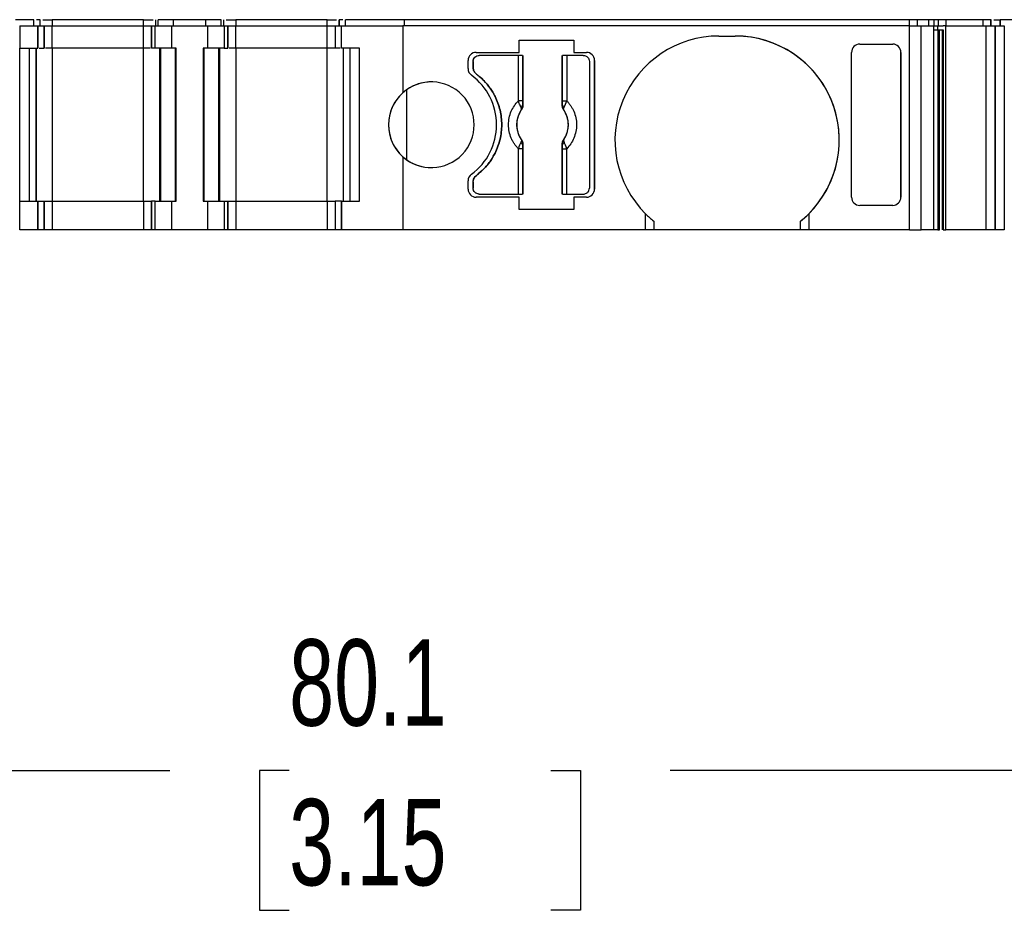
# Model space of a CAD drawing. Header units: millimetres. Extents: x 6 to 273, y 6 to 210.
# Tile 3 of 9: x 83 to 108, y 152 to 174. Entities that reach past the tile are written whole.
import ezdxf

# ---------------------------------------------------------------- set-up
doc = ezdxf.new("R2010")
doc.units = ezdxf.units.MM
doc.linetypes.add('SLD-Solid', pattern=[0])
doc.layers.add('DIMENSIONS', color=140, linetype='SLD-Solid', lineweight=25)
doc.styles.add('SLDTEXTSTYLE0', font='TXT', dxfattribs={"width": 0.7})
doc.dimstyles.new('SLDDIMSTYLE0', dxfattribs={"dimtxt": 2.158008, "dimasz": 3.302, "dimexe": 0, "dimexo": 0.0625, "dimgap": 0.539502, "dimtad": 0, "dimtih": 1, "dimtoh": 1, "dimrnd": 1e-09, "dimzin": 12, "dimdsep": 46, "dimtxsty": 'SLDTEXTSTYLE0', "dimsah": 1, "dimcen": 0.09, "dimadec": 0, "dimazin": 3, "dimtfac": 1, "dimtofl": 0, "dimtmove": 0, "dimatfit": 3, "dimfxl": 0, "dimfrac": 2, "dimtolj": 1, "dimtzin": 12, "dimarcsym": 0})

# ---------------------------------------------------------------- blocks, each defined once
blk = doc.blocks.new('_D_4')
at = {"layer": 'DIMENSIONS'}
for p, q in [((51.71, 167.837), (51.71, 152.683)), ((131.797, 167.837), (131.797, 152.683)), ((51.71, 155.858), (87.135, 155.858)), ((90.059, 155.858), (89.334, 155.858)), ((89.334, 155.858), (89.334, 152.429)), ((96.472, 155.858), (97.196, 155.858)), ((97.196, 155.858), (97.196, 152.429)), ((131.797, 155.858), (99.396, 155.858)), ((89.334, 152.429), (90.059, 152.429)), ((97.196, 152.429), (96.472, 152.429))]:
    blk.add_line(p, q, dxfattribs=at)
for points in [[(51.71, 155.858), (55.012, 155.35), (55.012, 156.366)], [(131.797, 155.858), (128.495, 156.366), (128.495, 155.35)]]:
    blk.add_solid(points, dxfattribs=at)
at = {"layer": 'DIMENSIONS', "char_height": 2.1167, "attachment_point": 1, "style": 'SLDTEXTSTYLE0'}
for s, insert in [('80.1', (90.059, 159.07)), ('3.15', (90.059, 155.157))]:
    blk.add_mtext(s, dxfattribs=dict(at, insert=insert))

msp = doc.modelspace()

# ---------------------------------------------------------------- linework, layer by layer
for p, q in [((83.798, 174.257), (83.354, 174.257)), ((83.798, 174.107), (83.798, 174.257)), ((83.798, 174.107), (83.798, 174.257)), ((83.954, 174.107), (83.954, 174.257)), ((83.954, 174.107), (83.954, 174.257)), ((84.254, 174.257), (84.254, 174.107)), ((86.487, 174.257), (84.254, 174.257)), ((86.487, 174.107), (86.487, 174.257)), ((86.787, 174.107), (86.787, 174.257)), ((86.787, 174.107), (86.787, 174.257)), ((86.846, 174.107), (86.846, 174.257)), ((87.228, 174.257), (86.846, 174.257)), ((87.228, 174.107), (87.228, 174.257)), ((88.013, 174.257), (87.228, 174.257)), ((88.013, 174.107), (88.013, 174.257)), ((88.396, 174.257), (88.013, 174.257)), ((88.396, 174.107), (88.396, 174.257)), ((88.454, 174.107), (88.454, 174.257)), ((88.454, 174.107), (88.454, 174.257)), ((88.754, 174.257), (88.754, 174.107)), ((90.987, 174.257), (88.754, 174.257)), ((90.987, 174.107), (90.987, 174.257)), ((91.287, 174.107), (91.287, 174.257)), ((91.287, 174.257), (91.287, 174.107)), ((91.443, 174.107), (91.443, 174.257)), ((92.888, 174.257), (91.443, 174.257)), ((91.443, 174.107), (91.443, 174.257)), ((92.888, 174.107), (92.888, 174.257)), ((105.263, 174.257), (92.888, 174.257)), ((105.263, 174.107), (105.263, 174.257)), ((105.456, 174.107), (105.456, 174.257)), ((105.739, 174.257), (105.456, 174.257)), ((105.739, 174.107), (105.739, 174.257)), ((105.859, 174.257), (105.859, 174.107)), ((105.974, 174.107), (105.974, 174.257)), ((106.119, 174.257), (105.974, 174.257)), ((106.161, 174.257), (106.119, 174.257)), ((106.161, 174.107), (106.161, 174.257)), ((107.068, 174.257), (106.161, 174.257)), ((107.068, 174.107), (107.068, 174.257)), ((107.257, 174.257), (107.068, 174.257)), ((107.257, 174.107), (107.257, 174.257)), ((107.264, 174.107), (107.264, 174.257)), ((107.264, 174.107), (107.264, 174.257)), ((107.328, 174.257), (107.488, 174.257)), ((107.488, 174.257), (107.488, 174.107)), ((107.488, 174.107), (107.488, 174.257)), ((107.932, 174.257), (107.488, 174.257)), ((83.454, 174.107), (83.454, 173.557)), ((83.454, 174.107), (83.898, 174.107)), ((83.898, 173.557), (83.898, 174.107)), ((83.898, 174.107), (83.898, 173.557)), ((83.898, 174.107), (83.898, 174.107)), ((83.898, 174.107), (84.054, 174.107)), ((83.954, 174.107), (83.954, 174.122)), ((84.054, 173.557), (84.054, 174.107)), ((84.054, 174.107), (84.054, 173.557)), ((84.054, 174.107), (84.054, 174.107)), ((84.054, 173.557), (84.054, 174.107)), ((84.054, 174.107), (84.054, 174.107)), ((84.054, 174.107), (84.254, 174.107)), ((84.254, 173.557), (84.254, 174.107)), ((84.254, 174.107), (86.487, 174.107)), ((86.487, 173.557), (86.487, 174.107)), ((86.487, 174.107), (86.687, 174.107)), ((86.687, 174.107), (86.687, 173.557)), ((86.687, 174.107), (86.775, 174.107)), ((86.687, 173.557), (86.687, 174.107)), ((86.687, 174.107), (86.687, 174.107)), ((86.775, 173.557), (86.775, 174.107)), ((86.775, 174.107), (87.187, 174.107)), ((87.187, 173.557), (87.187, 174.107)), ((87.187, 174.107), (88.054, 174.107)), ((88.054, 174.107), (88.054, 173.557)), ((88.054, 174.107), (88.466, 174.107)), ((88.466, 174.107), (88.466, 173.557)), ((88.466, 174.107), (88.554, 174.107)), ((88.554, 173.557), (88.554, 174.107)), ((88.554, 174.107), (88.554, 173.557)), ((88.554, 174.107), (88.554, 174.107)), ((88.554, 174.107), (88.754, 174.107)), ((88.754, 173.557), (88.754, 174.107)), ((88.754, 174.107), (90.987, 174.107)), ((90.987, 173.557), (90.987, 174.107)), ((90.987, 174.107), (91.187, 174.107)), ((91.187, 174.107), (91.187, 173.557)), ((91.187, 174.107), (91.343, 174.107)), ((91.343, 173.557), (91.343, 174.107)), ((91.343, 174.107), (92.844, 174.107)), ((91.343, 173.557), (91.343, 174.107)), ((91.343, 174.107), (91.343, 174.107)), ((92.844, 174.107), (92.844, 172.465)), ((105.263, 174.107), (92.844, 174.107)), ((105.263, 169.107), (105.263, 174.107)), ((105.263, 174.107), (105.553, 174.107)), ((105.553, 169.107), (105.553, 174.107)), ((105.553, 174.107), (105.854, 174.107)), ((105.854, 174.107), (105.854, 169.107)), ((105.854, 174.107), (105.948, 174.107)), ((105.948, 174.107), (105.948, 174.007)), ((105.948, 174.107), (106.093, 174.107)), ((105.948, 174.007), (106.093, 174.007)), ((105.957, 174.007), (105.957, 169.107)), ((106, 169.107), (106, 174.007)), ((106.07, 169.107), (106.07, 174.007)), ((106.151, 174.107), (106.093, 174.107)), ((106.093, 174.007), (106.093, 169.107)), ((106.151, 169.107), (106.151, 174.107)), ((106.151, 174.107), (107.146, 174.107)), ((107.146, 169.107), (107.146, 174.107)), ((107.146, 174.107), (107.354, 174.107)), ((107.354, 174.107), (107.354, 169.107)), ((107.364, 169.107), (107.364, 174.107)), ((107.364, 174.107), (107.364, 169.107)), ((107.364, 174.107), (107.588, 174.107)), ((107.588, 174.107), (107.588, 169.107)), ((100.594, 173.857), (100.994, 173.857)), ((83.454, 173.557), (83.454, 173.557)), ((83.454, 169.807), (83.454, 173.557)), ((83.454, 173.557), (83.898, 173.557)), ((83.698, 169.807), (83.698, 173.557)), ((83.698, 169.807), (83.698, 173.557)), ((83.854, 173.557), (83.854, 169.807)), ((83.854, 169.807), (83.854, 173.557)), ((83.898, 173.557), (83.898, 173.557)), ((84.254, 173.557), (84.254, 169.807)), ((86.487, 173.557), (84.254, 173.557)), ((86.487, 169.807), (86.487, 173.557)), ((87.187, 173.557), (86.775, 173.557)), ((86.887, 169.807), (86.887, 173.557)), ((86.887, 173.557), (86.887, 169.807)), ((86.916, 169.807), (86.916, 173.557)), ((87.287, 173.557), (87.187, 173.557)), ((87.27, 169.807), (87.27, 173.557)), ((87.287, 169.807), (87.287, 173.557)), ((87.954, 173.557), (87.954, 169.807)), ((88.054, 173.557), (87.954, 173.557)), ((87.954, 173.557), (87.954, 169.807)), ((87.954, 173.557), (87.954, 173.557)), ((87.971, 173.557), (87.971, 169.807)), ((88.466, 173.557), (88.054, 173.557)), ((88.325, 173.557), (88.325, 169.807)), ((88.354, 173.557), (88.354, 169.807)), ((88.354, 169.807), (88.354, 173.557)), ((88.754, 173.557), (88.754, 169.807)), ((90.987, 173.557), (88.754, 173.557)), ((90.987, 169.807), (90.987, 173.557)), ((91.787, 173.557), (91.343, 173.557)), ((91.343, 173.557), (91.343, 173.557)), ((91.387, 169.807), (91.387, 173.557)), ((91.543, 173.557), (91.543, 169.807)), ((91.543, 173.557), (91.543, 169.807)), ((91.787, 169.807), (91.787, 173.557)), ((95.698, 173.457), (95.698, 173.757)), ((95.698, 173.757), (97.039, 173.757)), ((97.039, 173.757), (97.039, 173.457)), ((104.044, 173.657), (104.853, 173.657)), ((94.644, 173.457), (95.698, 173.457)), ((95.677, 173.382), (94.719, 173.382)), ((95.677, 172.269), (95.677, 173.382)), ((95.777, 173.382), (95.777, 172.269)), ((95.787, 173.382), (95.787, 172.159)), ((96.752, 172.159), (96.752, 173.382)), ((96.761, 172.269), (96.761, 173.382)), ((96.861, 173.382), (96.861, 172.269)), ((97.269, 173.382), (96.861, 173.382)), ((97.039, 173.457), (97.344, 173.457)), ((103.844, 169.908), (103.844, 173.457)), ((105.053, 173.457), (105.053, 169.908)), ((105.053, 169.908), (105.053, 173.457)), ((94.444, 173.057), (94.444, 173.257)), ((94.569, 173.232), (94.569, 173.082)), ((94.569, 173.082), (94.569, 173.232)), ((97.419, 173.232), (97.419, 170.132)), ((97.544, 173.257), (97.544, 170.107)), ((97.544, 173.257), (97.544, 173.257)), ((97.544, 170.107), (97.544, 173.257)), ((92.933, 172.536), (92.933, 170.829)), ((95.777, 172.269), (95.677, 172.269)), ((95.787, 172.159), (95.78, 172.161)), ((96.752, 172.159), (96.758, 172.161)), ((96.761, 172.269), (96.861, 172.269)), ((95.749, 172.045), (95.751, 172.045)), ((96.788, 172.045), (96.789, 172.045)), ((95.751, 171.32), (95.749, 171.319)), ((95.787, 171.206), (95.78, 171.204)), ((95.787, 171.206), (95.787, 169.982)), ((96.752, 169.982), (96.752, 171.206)), ((96.758, 171.204), (96.752, 171.206)), ((96.789, 171.319), (96.788, 171.32)), ((92.844, 170.9), (92.844, 169.107)), ((95.677, 169.982), (95.677, 171.096)), ((95.777, 171.096), (95.677, 171.096)), ((95.777, 171.096), (95.777, 169.982)), ((96.761, 169.982), (96.761, 171.096)), ((96.761, 171.096), (96.861, 171.096)), ((96.861, 169.982), (96.861, 171.096)), ((94.444, 170.107), (94.444, 170.308)), ((94.569, 170.282), (94.569, 170.132)), ((94.569, 170.132), (94.569, 170.282)), ((95.698, 169.907), (94.644, 169.907)), ((94.719, 169.982), (95.677, 169.982)), ((95.698, 169.607), (95.698, 169.907)), ((96.861, 169.982), (97.269, 169.982)), ((97.039, 169.907), (97.039, 169.607)), ((97.344, 169.907), (97.039, 169.907)), ((97.544, 170.107), (97.544, 170.107)), ((83.454, 169.107), (83.454, 169.807)), ((83.454, 169.807), (83.898, 169.807)), ((83.898, 169.107), (83.898, 169.807)), ((83.898, 169.807), (83.898, 169.107)), ((83.898, 169.807), (83.898, 169.807)), ((83.898, 169.807), (84.054, 169.807)), ((84.054, 169.107), (84.054, 169.807)), ((84.054, 169.807), (84.054, 169.107)), ((84.054, 169.807), (84.054, 169.807)), ((84.054, 169.807), (84.054, 169.107)), ((84.054, 169.807), (84.254, 169.807)), ((84.054, 169.214), (84.054, 169.807)), ((84.254, 169.807), (84.254, 169.107)), ((84.254, 169.807), (86.487, 169.807)), ((86.487, 169.807), (86.487, 169.107)), ((86.487, 169.807), (86.687, 169.807)), ((86.687, 169.807), (86.687, 169.107)), ((86.775, 169.807), (86.687, 169.807)), ((86.687, 169.107), (86.687, 169.807)), ((86.775, 169.107), (86.775, 169.807)), ((86.775, 169.807), (87.187, 169.807)), ((87.187, 169.107), (87.187, 169.807)), ((87.187, 169.807), (87.287, 169.807)), ((87.954, 169.807), (88.054, 169.807)), ((87.954, 169.807), (87.954, 169.807)), ((88.054, 169.807), (88.054, 169.107)), ((88.054, 169.807), (88.466, 169.807)), ((88.466, 169.807), (88.466, 169.107)), ((88.466, 169.807), (88.554, 169.807)), ((88.554, 169.107), (88.554, 169.807)), ((88.554, 169.807), (88.554, 169.107)), ((88.554, 169.807), (88.554, 169.807)), ((88.554, 169.807), (88.754, 169.807)), ((88.754, 169.807), (88.754, 169.107)), ((88.754, 169.807), (90.987, 169.807)), ((90.987, 169.807), (90.987, 169.107)), ((90.987, 169.807), (91.187, 169.807)), ((91.187, 169.807), (91.187, 169.107)), ((91.343, 169.807), (91.187, 169.807)), ((91.187, 169.807), (91.187, 169.107)), ((91.343, 169.807), (91.343, 169.107)), ((91.343, 169.807), (91.787, 169.807)), ((91.343, 169.107), (91.343, 169.807)), ((91.343, 169.807), (91.343, 169.807)), ((104.853, 169.707), (104.044, 169.707)), ((97.039, 169.607), (95.698, 169.607)), ((98.794, 169.107), (98.794, 169.501)), ((102.794, 169.501), (102.794, 169.107)), ((98.994, 169.322), (98.994, 169.107)), ((102.594, 169.107), (102.594, 169.322)), ((83.898, 169.107), (83.454, 169.107)), ((83.898, 169.107), (83.898, 169.107)), ((84.054, 169.107), (83.898, 169.107)), ((84.054, 169.107), (84.054, 169.107)), ((84.054, 169.107), (84.054, 169.107)), ((84.254, 169.107), (84.054, 169.107)), ((86.487, 169.107), (84.254, 169.107)), ((86.687, 169.107), (86.487, 169.107)), ((86.775, 169.107), (86.687, 169.107)), ((86.687, 169.107), (86.687, 169.107)), ((87.187, 169.107), (86.775, 169.107)), ((88.054, 169.107), (87.187, 169.107)), ((88.466, 169.107), (88.054, 169.107)), ((88.554, 169.107), (88.466, 169.107)), ((88.554, 169.107), (88.554, 169.107)), ((88.754, 169.107), (88.554, 169.107)), ((90.987, 169.107), (88.754, 169.107)), ((91.187, 169.107), (90.987, 169.107)), ((91.343, 169.107), (91.187, 169.107)), ((92.844, 169.107), (91.343, 169.107)), ((91.343, 169.107), (91.343, 169.107)), ((98.794, 169.107), (92.844, 169.107)), ((98.994, 169.107), (98.794, 169.107)), ((102.594, 169.107), (98.994, 169.107)), ((102.794, 169.107), (102.594, 169.107)), ((105.263, 169.107), (102.794, 169.107)), ((105.263, 169.107), (105.553, 169.107)), ((105.854, 169.107), (105.553, 169.107)), ((106.093, 169.107), (106.151, 169.107)), ((107.146, 169.107), (106.151, 169.107)), ((107.354, 169.107), (107.146, 169.107)), ((107.588, 169.107), (107.364, 169.107))]:
    msp.add_line(p, q)
for centre, radius, start, end in [((100.594, 171.307), 2.55, 90, 225.0991), ((100.994, 171.307), 2.55, 314.9009, 90), ((100.994, 171.307), 2.55, 308.8624, 90), ((94.644, 173.257), 0.2, 90, 180), ((97.344, 173.257), 0.2, 0, 90), ((97.344, 173.257), 0.2, 0, 90), ((94.644, 173.057), 0.2, 180, 233.9681), ((93.644, 171.682), 1.5, 306.0319, 53.9681), ((93.544, 171.682), 1.05, 228.1897, 131.8103), ((93.544, 171.682), 1.05, 90, 125.5978), ((93.544, 171.682), 1.05, 125.5978, 234.4022), ((93.544, 171.682), 1.05, 131.8103, 228.1897), ((95.716, 172.176), 0.066, 289.9615, 346.8945), ((96.822, 172.176), 0.066, 193.1055, 250.0385), ((96.269, 171.682), 0.634, 145.0833, 214.9167), ((96.269, 171.682), 0.634, 325.0833, 34.9167), ((95.716, 171.189), 0.066, 13.1055, 70.0385), ((96.822, 171.189), 0.066, 109.9615, 166.8945), ((93.544, 171.682), 1.05, 234.4022, 270), ((94.644, 170.308), 0.2, 126.0319, 180), ((94.644, 170.107), 0.2, 180, 269.9999), ((97.344, 170.107), 0.2, 270, 0), ((97.344, 170.107), 0.2, 269.9999, 0), ((100.594, 171.307), 2.55, 225.0991, 231.1376), ((100.994, 171.307), 2.55, 308.8624, 314.9009)]:
    msp.add_arc(centre, radius, start, end)
for centre, major_axis, start_param, end_param in [((104.044, 173.457), (0, -0.201), 3.141593, 4.712388), ((104.853, 173.457), (0, -0.201), 1.570797, 3.141593), ((104.044, 169.908), (0, 0.201), 1.570796, 3.141592), ((104.853, 169.908), (0, 0.201), 3.141592, 4.712389)]:
    msp.add_ellipse(centre, major_axis=major_axis, ratio=0.996195, start_param=start_param, end_param=end_param)
for points, knots in [([(83.954, 174.257), (83.952, 174.257), (83.947, 174.257), (83.914, 174.257), (83.88, 174.257), (83.863, 174.257)], [0, 0, 0, 0, 0.338387, 0.676773, 1, 1, 1, 1]), ([(84.018, 174.257), (84.026, 174.257), (84.053, 174.257), (84.138, 174.257), (84.215, 174.257), (84.254, 174.257)], [0, 0, 0, 0, 0.15391, 0.576955, 1, 1, 1, 1]), ([(86.487, 174.257), (86.526, 174.257), (86.603, 174.257), (86.688, 174.257), (86.715, 174.257), (86.723, 174.257)], [0, 0, 0, 0, 0.423044, 0.846089, 1, 1, 1, 1]), ([(88.518, 174.257), (88.526, 174.257), (88.553, 174.257), (88.638, 174.257), (88.715, 174.257), (88.754, 174.257)], [0, 0, 0, 0, 0.153856, 0.576928, 1, 1, 1, 1]), ([(90.987, 174.257), (91.026, 174.257), (91.103, 174.257), (91.188, 174.257), (91.215, 174.257), (91.223, 174.257)], [0, 0, 0, 0, 0.423045, 0.84609, 1, 1, 1, 1]), ([(91.378, 174.257), (91.361, 174.257), (91.327, 174.257), (91.294, 174.257), (91.289, 174.257), (91.287, 174.257)], [0, 0, 0, 0, 0.323227, 0.661613, 1, 1, 1, 1]), ([(105.456, 174.257), (105.445, 174.257), (105.419, 174.257), (105.35, 174.257), (105.307, 174.257), (105.263, 174.257)], [0, 0, 0, 0, 0.5, 0.5, 1, 1, 1, 1]), ([(105.859, 174.257), (105.856, 174.257), (105.85, 174.257), (105.832, 174.257), (105.806, 174.257), (105.767, 174.257), (105.732, 174.257), (105.714, 174.257)], [0, 0, 0, 0, 0.1671016, 0.3319461, 0.5003862, 0.7494426, 1, 1, 1, 1]), ([(105.854, 174.007), (105.863, 174.007), (105.89, 174.007), (105.925, 174.007), (105.948, 174.007)], [0, 0, 0, 0, 0.328188, 1, 1, 1, 1]), ([(83.934, 173.557), (83.944, 173.557), (83.976, 173.557), (84.015, 173.557), (84.048, 173.557), (84.052, 173.557), (84.054, 173.557)], [0, 0, 0, 0, 0.129248, 0.419499, 0.709749, 1, 1, 1, 1]), ([(84.254, 173.557), (84.228, 173.557), (84.176, 173.557), (84.116, 173.557), (84.094, 173.557), (84.086, 173.557)], [0, 0, 0, 0, 0.38308, 0.766161, 1, 1, 1, 1]), ([(86.655, 173.557), (86.647, 173.557), (86.626, 173.557), (86.565, 173.557), (86.513, 173.557), (86.487, 173.557)], [0, 0, 0, 0, 0.2337709, 0.6168855, 1, 1, 1, 1]), ([(86.775, 173.557), (86.766, 173.557), (86.748, 173.557), (86.726, 173.557), (86.706, 173.557), (86.69, 173.557), (86.688, 173.557), (86.687, 173.557)], [0, 0, 0, 0, 0.166556, 0.332331, 0.500193, 0.749367, 1, 1, 1, 1]), ([(88.754, 173.557), (88.728, 173.557), (88.676, 173.557), (88.616, 173.557), (88.594, 173.557), (88.586, 173.557)], [0, 0, 0, 0, 0.38308, 0.766161, 1, 1, 1, 1]), ([(91.187, 173.557), (91.186, 173.557), (91.185, 173.557), (91.173, 173.557), (91.155, 173.557), (91.121, 173.557), (91.066, 173.557), (91.013, 173.557), (90.987, 173.557)], [0, 0, 0, 0, 0.1272, 0.249746, 0.3727, 0.501075, 0.749743, 1, 1, 1, 1]), ([(91.307, 173.557), (91.297, 173.557), (91.265, 173.557), (91.226, 173.557), (91.193, 173.557), (91.189, 173.557), (91.187, 173.557)], [0, 0, 0, 0, 0.129252, 0.419501, 0.709751, 1, 1, 1, 1]), ([(94.569, 173.232), (94.569, 173.272), (94.585, 173.311), (94.641, 173.366), (94.68, 173.382), (94.719, 173.382)], [0, 0, 0, 0, 0.5, 0.5, 1, 1, 1, 1]), ([(94.569, 173.232), (94.57, 173.246), (94.572, 173.272), (94.587, 173.308), (94.616, 173.344), (94.66, 173.376), (94.699, 173.38), (94.719, 173.382)], [0, 0, 0, 0, 0.168224, 0.331133, 0.500763, 0.749586, 1, 1, 1, 1]), ([(95.777, 173.382), (95.775, 173.382), (95.763, 173.382), (95.727, 173.382), (95.702, 173.382), (95.677, 173.382)], [0, 0, 0, 0, 0.5, 0.5, 1, 1, 1, 1]), ([(96.861, 173.382), (96.836, 173.382), (96.811, 173.382), (96.775, 173.382), (96.763, 173.382), (96.761, 173.382)], [0, 0, 0, 0, 0.5, 0.5, 1, 1, 1, 1]), ([(97.269, 173.382), (97.308, 173.382), (97.347, 173.366), (97.403, 173.311), (97.419, 173.272), (97.419, 173.232)], [0, 0, 0, 0, 0.5, 0.5, 1, 1, 1, 1]), ([(94.569, 173.082), (94.57, 173.067), (94.572, 173.036), (94.589, 172.992), (94.614, 172.953), (94.637, 172.932), (94.649, 172.922)], [0, 0, 0, 0, 0.249233, 0.499959, 0.749241, 1, 1, 1, 1]), ([(94.649, 172.922), (94.637, 172.932), (94.614, 172.953), (94.589, 172.992), (94.572, 173.036), (94.57, 173.067), (94.569, 173.082)], [0, 0, 0, 0, 0.249233, 0.499959, 0.749241, 1, 1, 1, 1]), ([(94.649, 172.922), (94.681, 172.897), (94.744, 172.848), (94.831, 172.765), (94.911, 172.677), (94.983, 172.583), (95.049, 172.482), (95.145, 172.307), (95.242, 172.042), (95.282, 171.683), (95.242, 171.323), (95.131, 171.02), (94.988, 170.781), (94.835, 170.594), (94.711, 170.493), (94.649, 170.442)], [0, 0, 0, 0, 0.042112, 0.083729, 0.125101, 0.166484, 0.208132, 0.250294, 0.375098, 0.50009, 0.624895, 0.749887, 0.833557, 0.916248, 1, 1, 1, 1]), ([(94.649, 170.442), (94.681, 170.467), (94.744, 170.517), (94.831, 170.599), (94.911, 170.688), (94.983, 170.782), (95.049, 170.883), (95.145, 171.058), (95.242, 171.323), (95.282, 171.682), (95.242, 172.042), (95.131, 172.344), (94.988, 172.584), (94.835, 172.77), (94.711, 172.871), (94.649, 172.922)], [0, 0, 0, 0, 0.042112, 0.083729, 0.125101, 0.166484, 0.208132, 0.250294, 0.375098, 0.50009, 0.624895, 0.749887, 0.833557, 0.916248, 1, 1, 1, 1]), ([(95.677, 171.096), (95.66, 171.115), (95.624, 171.153), (95.577, 171.215), (95.537, 171.282), (95.489, 171.38), (95.447, 171.513), (95.43, 171.682), (95.447, 171.852), (95.497, 172.009), (95.573, 172.152), (95.643, 172.23), (95.677, 172.269)], [0, 0, 0, 0, 0.06027, 0.120056, 0.179893, 0.240314, 0.370015, 0.500128, 0.629829, 0.759943, 0.879871, 1, 1, 1, 1]), ([(95.738, 172.114), (95.734, 172.123), (95.725, 172.144), (95.709, 172.182), (95.692, 172.225), (95.682, 172.254), (95.677, 172.269)], [0, 0, 0, 0, 0.220475, 0.499075, 0.748119, 1, 1, 1, 1]), ([(95.749, 172.045), (95.751, 172.051), (95.753, 172.06), (95.751, 172.078), (95.746, 172.096), (95.741, 172.108), (95.738, 172.114)], [0, 0, 0, 0, 0.306881, 0.575882, 0.806979, 1, 1, 1, 1]), ([(95.78, 172.161), (95.78, 172.145), (95.778, 172.103), (95.76, 172.067), (95.749, 172.045)], [0, 0, 0, 0, 0.389276, 1, 1, 1, 1]), ([(95.787, 172.159), (95.786, 172.145), (95.784, 172.118), (95.772, 172.079), (95.758, 172.056), (95.751, 172.045)], [0, 0, 0, 0, 0.335719, 0.664281, 1, 1, 1, 1]), ([(95.777, 172.269), (95.777, 172.249), (95.777, 172.21), (95.779, 172.177), (95.78, 172.161)], [0, 0, 0, 0, 0.5214849, 1, 1, 1, 1]), ([(96.788, 172.045), (96.78, 172.056), (96.766, 172.079), (96.754, 172.118), (96.752, 172.145), (96.752, 172.159)], [0, 0, 0, 0, 0.335719, 0.664281, 1, 1, 1, 1]), ([(96.758, 172.161), (96.759, 172.171), (96.76, 172.192), (96.761, 172.229), (96.761, 172.255), (96.761, 172.269)], [0, 0, 0, 0, 0.317222, 0.645084, 1, 1, 1, 1]), ([(96.789, 172.045), (96.783, 172.057), (96.771, 172.078), (96.762, 172.111), (96.758, 172.138), (96.758, 172.154), (96.758, 172.161)], [0, 0, 0, 0, 0.332097, 0.61117, 0.833934, 1, 1, 1, 1]), ([(96.861, 172.269), (96.879, 172.25), (96.914, 172.212), (96.961, 172.149), (97.001, 172.083), (97.049, 171.985), (97.091, 171.852), (97.108, 171.683), (97.091, 171.513), (97.041, 171.355), (96.965, 171.212), (96.896, 171.135), (96.861, 171.096)], [0, 0, 0, 0, 0.06027, 0.120056, 0.179893, 0.240314, 0.370015, 0.500128, 0.629829, 0.759943, 0.879871, 1, 1, 1, 1]), ([(95.751, 172.045), (95.736, 172.023), (95.708, 171.98), (95.677, 171.91), (95.654, 171.837), (95.64, 171.76), (95.635, 171.676), (95.642, 171.584), (95.664, 171.489), (95.7, 171.4), (95.734, 171.347), (95.751, 171.32)], [0, 0, 0, 0, 0.1010688, 0.2001027, 0.2986146, 0.398141, 0.5001727, 0.6266273, 0.7560165, 0.877292, 1, 1, 1, 1]), ([(96.788, 171.32), (96.802, 171.342), (96.83, 171.385), (96.862, 171.455), (96.885, 171.528), (96.898, 171.604), (96.904, 171.689), (96.897, 171.781), (96.874, 171.875), (96.838, 171.965), (96.805, 172.018), (96.788, 172.045)], [0, 0, 0, 0, 0.101069, 0.200103, 0.298615, 0.398141, 0.500173, 0.626627, 0.756016, 0.877292, 1, 1, 1, 1]), ([(95.749, 171.319), (95.756, 171.308), (95.767, 171.287), (95.776, 171.254), (95.78, 171.227), (95.78, 171.211), (95.78, 171.204)], [0, 0, 0, 0, 0.332097, 0.61117, 0.833934, 1, 1, 1, 1]), ([(95.751, 171.32), (95.758, 171.308), (95.772, 171.286), (95.784, 171.246), (95.786, 171.219), (95.787, 171.206)], [0, 0, 0, 0, 0.335719, 0.664281, 1, 1, 1, 1]), ([(95.78, 171.204), (95.779, 171.194), (95.778, 171.173), (95.777, 171.135), (95.777, 171.109), (95.777, 171.096)], [0, 0, 0, 0, 0.317222, 0.645084, 1, 1, 1, 1]), ([(96.752, 171.206), (96.752, 171.219), (96.754, 171.246), (96.766, 171.286), (96.78, 171.308), (96.788, 171.32)], [0, 0, 0, 0, 0.3357194, 0.6642806, 1, 1, 1, 1]), ([(96.758, 171.204), (96.759, 171.22), (96.76, 171.262), (96.778, 171.298), (96.789, 171.319)], [0, 0, 0, 0, 0.389276, 1, 1, 1, 1]), ([(96.761, 171.096), (96.761, 171.116), (96.761, 171.155), (96.759, 171.188), (96.758, 171.204)], [0, 0, 0, 0, 0.521485, 1, 1, 1, 1]), ([(96.789, 171.319), (96.788, 171.314), (96.785, 171.304), (96.787, 171.286), (96.792, 171.269), (96.798, 171.256), (96.8, 171.251)], [0, 0, 0, 0, 0.306881, 0.575882, 0.806979, 1, 1, 1, 1]), ([(94.569, 170.282), (94.57, 170.298), (94.572, 170.329), (94.589, 170.372), (94.614, 170.412), (94.637, 170.432), (94.649, 170.442)], [0, 0, 0, 0, 0.2492334, 0.4999587, 0.7492415, 1, 1, 1, 1]), ([(94.719, 169.982), (94.68, 169.982), (94.641, 169.999), (94.585, 170.054), (94.569, 170.093), (94.569, 170.132)], [0, 0, 0, 0, 0.5, 0.5, 1, 1, 1, 1]), ([(94.719, 169.982), (94.706, 169.983), (94.68, 169.985), (94.643, 170.001), (94.607, 170.029), (94.575, 170.073), (94.571, 170.113), (94.569, 170.132)], [0, 0, 0, 0, 0.168224, 0.331133, 0.500763, 0.749586, 1, 1, 1, 1]), ([(95.677, 169.982), (95.702, 169.982), (95.727, 169.982), (95.763, 169.982), (95.775, 169.982), (95.777, 169.982)], [0, 0, 0, 0, 0.5, 0.5, 1, 1, 1, 1]), ([(96.761, 169.982), (96.763, 169.982), (96.775, 169.982), (96.811, 169.982), (96.836, 169.982), (96.861, 169.982)], [0, 0, 0, 0, 0.5, 0.5, 1, 1, 1, 1]), ([(97.269, 169.982), (97.282, 169.983), (97.308, 169.985), (97.345, 170.001), (97.381, 170.029), (97.413, 170.073), (97.417, 170.113), (97.419, 170.132)], [0, 0, 0, 0, 0.168224, 0.331133, 0.500763, 0.749586, 1, 1, 1, 1]), ([(105.957, 169.107), (105.949, 169.107), (105.933, 169.107), (105.895, 169.107), (105.864, 169.107), (105.854, 169.107)], [0, 0, 0, 0, 0.413144, 0.826289, 1, 1, 1, 1])]:
    msp.add_open_spline(points, degree=3, knots=knots)
for points in [[(105.974, 174.257), (105.917, 174.257), (105.87, 174.257), (105.859, 174.257)], [(107.264, 174.257), (107.264, 174.257), (107.262, 174.257), (107.257, 174.257)], [(88.466, 173.557), (88.522, 173.557), (88.554, 173.557), (88.554, 173.557)], [(96.789, 172.045), (96.783, 172.061), (96.786, 172.083), (96.8, 172.114)], [(96.8, 172.114), (96.819, 172.156), (96.842, 172.213), (96.861, 172.269)], [(95.738, 171.251), (95.719, 171.209), (95.696, 171.152), (95.677, 171.096)], [(95.749, 171.319), (95.756, 171.304), (95.753, 171.281), (95.738, 171.251)], [(96.861, 171.096), (96.842, 171.152), (96.819, 171.209), (96.8, 171.251)], [(94.569, 170.282), (94.569, 170.344), (94.6, 170.405), (94.649, 170.442)], [(105.957, 169.107), (105.961, 169.107), (105.978, 169.107), (106, 169.107)]]:
    msp.add_open_spline(points, degree=3)

# ---------------------------------------------------------------- dimensions: what is measured, and where the dimension line sits
at = {"layer": 'DIMENSIONS'}
dim = msp.add_linear_dim(base=(131.797, 155.858), p1=(51.71, 169.107), p2=(131.797, 169.107), angle=360, dimstyle='SLDDIMSTYLE0', dxfattribs=at)
dim.commit()
dim.dimension.update_dxf_attribs({"geometry": '_D_4', "text_midpoint": (93.265, 155.858), "dimtype": 160})

doc.saveas('drawing.dxf')
